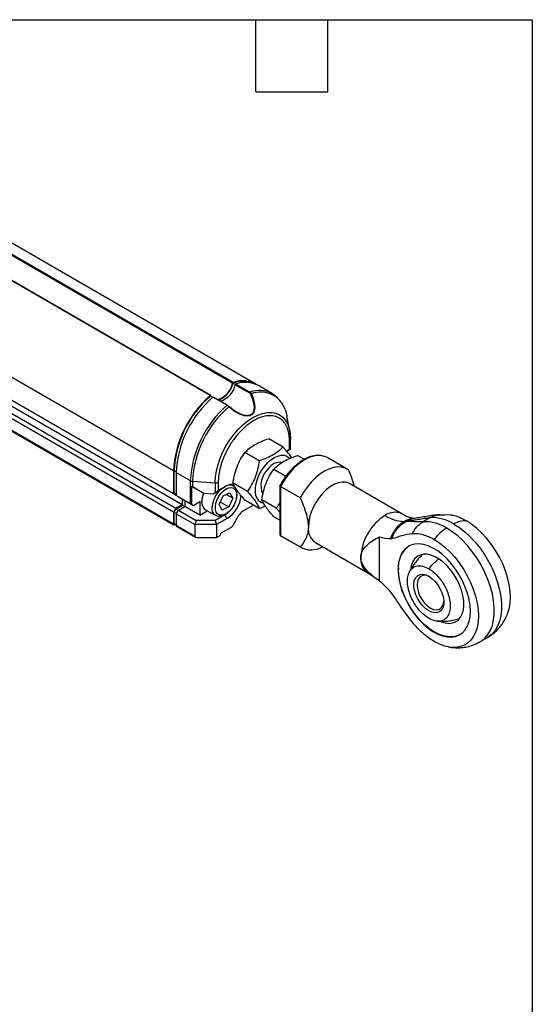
# Model space of a CAD drawing. Header units: millimetres. Extents: x 8 to 341, y 8 to 262.
# Tile 5 of 5: x 274 to 341, y 132 to 262. Entities that reach past the tile are written whole.
import ezdxf

# ---------------------------------------------------------------- set-up
doc = ezdxf.new("R2010")
doc.units = ezdxf.units.MM
doc.header["$LTSCALE"] = 1.25
doc.layers.add('TEXT', color=140, linetype='Continuous', lineweight=25)

msp = doc.modelspace()

# ---------------------------------------------------------------- linework, layer by layer
for p, q in [((304.801, 213.855), (256.156, 241.937)), ((298.786, 212.323), (250.349, 240.285)), ((298.853, 212.34), (250.388, 240.318)), ((293.937, 202.387), (233.126, 237.492)), ((301.734, 213.976), (263.43, 236.088)), ((301.817, 214.073), (263.456, 236.218)), ((293.937, 199.358), (233.126, 234.463)), ((294.22, 199.194), (233.409, 234.3)), ((295.069, 197.912), (234.258, 233.018)), ((293.937, 196.933), (233.126, 232.038)), ((294.22, 197.422), (233.409, 232.528)), ((293.937, 195.381), (233.126, 230.487)), ((233.168, 230.395), (293.979, 195.29)), ((301.8, 213.984), (302.104, 213.809)), ((302.088, 213.771), (303.946, 212.699)), ((302.171, 213.869), (304.029, 212.796)), ((307.013, 212.578), (305.155, 213.651)), ((299.098, 212.083), (298.803, 212.253)), ((298.948, 212.17), (298.869, 212.321)), ((300.998, 211.046), (299.139, 212.119)), ((301.064, 211.063), (299.206, 212.136)), ((307.64, 212.076), (307.013, 212.578)), ((309.287, 207.649), (308.894, 209.66)), ((308.396, 205.546), (306.502, 206.64)), ((309.315, 207.355), (309.294, 207.612)), ((309.384, 206.482), (309.315, 207.355)), ((309.244, 205.198), (309.244, 206.324)), ((309.39, 205.283), (309.39, 206.529)), ((305.252, 203.732), (303.358, 204.825)), ((308.877, 204.986), (309.355, 205.262)), ((309.244, 205.198), (308.877, 204.986)), ((309.387, 205.28), (309.355, 205.262)), ((311.218, 203.917), (310.32, 204.435)), ((313.745, 204.346), (313.494, 204.391)), ((316.856, 202.632), (314.24, 204.142)), ((293.937, 202.387), (293.937, 199.358)), ((294.008, 199.432), (294.008, 202.427)), ((294.008, 202.427), (294.291, 202.264)), ((294.291, 202.183), (296.149, 201.11)), ((294.291, 202.183), (294.291, 199.154)), ((307.177, 202.621), (308.776, 201.698)), ((296.149, 201.11), (296.149, 198.081)), ((296.978, 199.995), (296.293, 200.391)), ((296.293, 200.391), (296.293, 197.998)), ((296.442, 201.027), (299.43, 200.816)), ((296.442, 201.027), (296.442, 200.304)), ((296.442, 200.304), (297.883, 199.472)), ((299.168, 199.381), (300.726, 200.28)), ((299.43, 200.816), (299.43, 199.532)), ((299.844, 200.898), (299.844, 199.772)), ((301.009, 200.444), (299.844, 199.772)), ((300.726, 200.28), (301.009, 200.444)), ((303.68, 199.681), (301.787, 200.774)), ((307.971, 200.475), (307.971, 193.989)), ((310.675, 198.839), (308.058, 200.349)), ((308.058, 200.349), (308.058, 193.868)), ((324.091, 196.723), (317.167, 200.72)), ((293.937, 199.358), (294.22, 199.194)), ((294.008, 199.432), (294.291, 199.269)), ((294.25, 199.293), (294.008, 199.432)), ((294.22, 199.194), (294.291, 199.235)), ((294.25, 199.293), (294.291, 199.269)), ((296.149, 198.081), (294.291, 199.154)), ((294.574, 198.99), (294.291, 199.154)), ((294.574, 198.99), (296.554, 197.847)), ((297.883, 199.472), (296.978, 199.995)), ((297.883, 199.472), (299.168, 199.381)), ((299.168, 199.381), (299.43, 199.532)), ((299.972, 197.937), (300.489, 199.084)), ((300.489, 199.084), (301.383, 199.508)), ((301.762, 198.786), (300.905, 199.281)), ((301.383, 199.508), (301.762, 198.786)), ((302.281, 199.178), (302.281, 199.382)), ((295.069, 197.912), (294.22, 197.422)), ((294.25, 197.358), (295.14, 197.871)), ((294.574, 197.218), (295.422, 197.708)), ((295.069, 198.704), (295.069, 197.912)), ((295.14, 197.871), (295.14, 198.664)), ((295.14, 197.871), (295.422, 197.708)), ((295.422, 198.5), (295.422, 197.708)), ((297.402, 196.565), (295.422, 197.708)), ((296.293, 197.998), (296.554, 197.847)), ((296.554, 197.847), (297.402, 198.337)), ((297.402, 198.337), (297.402, 196.565)), ((297.685, 198.566), (297.685, 198.321)), ((300.351, 197.215), (299.972, 197.937)), ((300.129, 198.284), (301.246, 197.64)), ((301.246, 197.64), (300.351, 197.215)), ((301.762, 198.786), (301.246, 197.64)), ((304.493, 197.883), (303.069, 197.061)), ((305.252, 197.444), (303.358, 198.538)), ((305.252, 197.444), (306.052, 197.737)), ((307.499, 197.476), (305.605, 198.57)), ((294.22, 197.422), (293.937, 196.933)), ((293.937, 196.933), (293.937, 195.381)), ((294.008, 196.94), (294.25, 197.358)), ((294.008, 196.94), (294.312, 196.764)), ((294.008, 195.422), (294.008, 196.94)), ((294.25, 197.358), (294.553, 197.182)), ((294.291, 196.728), (294.574, 197.218)), ((294.291, 196.728), (296.766, 195.3)), ((294.291, 196.728), (294.291, 195.177)), ((294.574, 197.218), (296.932, 195.857)), ((297.402, 196.565), (298.39, 197.136)), ((298.162, 197.268), (299.505, 196.492)), ((300.726, 196.606), (299.429, 195.857)), ((300.69, 196.626), (300.726, 196.606)), ((300.691, 196.627), (300.867, 196.729)), ((301.009, 196.116), (300.726, 196.606)), ((301.819, 195.234), (302.569, 196.533)), ((307.971, 195.875), (307.177, 196.333)), ((307.499, 197.476), (307.971, 196.929)), ((327.838, 196.224), (326.902, 195.683)), ((330.608, 196.542), (329.086, 196.61)), ((294.291, 195.259), (294.008, 195.422)), ((294.029, 195.376), (294.291, 195.225)), ((294.079, 195.299), (294.12, 195.323)), ((296.766, 193.748), (294.291, 195.177)), ((294.332, 195.085), (296.849, 193.633)), ((296.932, 195.857), (296.766, 195.3)), ((299.594, 195.3), (296.766, 195.3)), ((296.766, 195.3), (296.766, 193.748)), ((299.429, 195.857), (296.932, 195.857)), ((299.429, 195.857), (299.594, 195.3)), ((301.009, 196.116), (299.594, 195.3)), ((299.594, 195.3), (299.594, 193.585)), ((300.16, 194.156), (301.569, 194.97)), ((324.654, 195.751), (324.616, 195.728)), ((299.594, 193.585), (300.019, 193.83)), ((300.16, 194.075), (300.16, 194.156)), ((307.961, 193.959), (308.02, 193.928)), ((308.058, 193.868), (310.675, 192.358)), ((308.058, 193.868), (308.241, 193.749)), ((308.241, 193.749), (310.857, 192.239)), ((321.153, 187.849), (321.153, 193.698)), ((297.049, 193.585), (299.594, 193.585)), ((312.668, 192.926), (319.592, 188.928)), ((334.459, 179.862), (335.395, 180.403))]:
    msp.add_line(p, q)
at = {"flags": 128}
for points in [[(298.869, 212.321), (298.863, 212.331), (298.855, 212.338), (298.846, 212.343), (298.835, 212.345), (298.823, 212.343), (298.811, 212.339), (298.798, 212.332), (298.786, 212.323)], [(307.013, 212.578), (307.274, 212.409), (307.653, 212.084)], [(301.242, 210.854), (301.252, 210.866), (301.262, 210.876), (301.269, 210.884), (301.275, 210.891), (301.279, 210.895), (301.28, 210.897), (301.279, 210.897), (301.276, 210.895)], [(308.657, 210.51), (308.836, 209.924), (308.894, 209.66)], [(299.43, 200.816), (299.472, 201.591), (299.599, 202.402), (299.809, 203.234), (300.097, 204.075), (300.458, 204.909), (300.888, 205.723), (301.377, 206.501), (301.919, 207.231), (302.503, 207.901), (303.12, 208.499), (303.758, 209.014), (304.408, 209.439), (305.058, 209.765), (305.697, 209.987), (306.313, 210.101), (306.897, 210.105), (307.439, 210), (307.929, 209.787), (308.358, 209.47), (308.72, 209.053), (309.008, 208.545), (309.217, 207.954), (309.287, 207.649)], [(309.287, 207.649), (309.344, 207.29), (309.387, 206.564)], [(309.39, 206.529), (309.39, 206.531), (309.387, 206.564)], [(304.978, 198.749), (304.82, 199.152), (304.742, 199.627), (304.749, 200.158), (304.84, 200.727), (305.011, 201.315), (305.257, 201.902), (305.57, 202.466), (305.939, 202.991), (306.35, 203.456), (306.792, 203.848), (307.247, 204.151), (307.701, 204.357), (308.138, 204.458), (308.544, 204.45), (308.904, 204.334), (309.207, 204.113), (309.263, 204.053)], [(313.517, 204.394), (313.513, 204.395), (312.986, 204.419), (312.424, 204.334), (311.838, 204.141), (311.24, 203.845), (310.643, 203.451), (310.057, 202.967), (309.495, 202.403), (308.967, 201.77), (308.485, 201.081), (308.058, 200.349)], [(314.24, 204.142), (313.995, 204.262), (313.517, 204.394)], [(317.039, 202.513), (316.612, 202.752), (316.13, 202.884), (315.602, 202.908), (315.04, 202.823), (314.454, 202.631), (313.857, 202.335), (313.259, 201.941), (312.673, 201.457), (312.111, 200.893), (311.584, 200.26), (311.102, 199.571), (310.675, 198.839)], [(299.458, 197.693), (299.534, 198.136), (299.693, 198.594), (299.926, 199.037), (300.218, 199.438), (300.551, 199.771), (300.903, 200.015), (301.254, 200.156), (301.58, 200.184), (301.861, 200.097), (302.08, 199.901), (302.223, 199.609), (302.28, 199.238), (302.249, 198.812), (302.131, 198.358), (301.933, 197.904), (301.669, 197.479), (301.354, 197.109), (301.008, 196.818), (300.654, 196.624), (300.313, 196.539), (300.007, 196.569), (299.755, 196.711), (299.572, 196.957), (299.472, 197.291), (299.458, 197.693)], [(302.231, 198.719), (302.305, 199.134), (302.305, 199.576), (302.213, 199.953), (302.035, 200.243), (301.781, 200.427), (301.465, 200.497), (301.106, 200.447), (300.726, 200.28)], [(301.009, 200.444), (301.426, 200.63), (301.77, 200.697)], [(317.167, 200.72), (317.072, 200.771), (316.658, 200.904), (316.196, 200.926), (315.698, 200.836), (315.18, 200.637), (314.655, 200.333), (314.136, 199.934), (313.639, 199.45), (313.177, 198.894), (312.762, 198.282), (312.406, 197.63), (312.119, 196.956), (311.908, 196.279), (311.779, 195.616), (311.735, 194.986)], [(298.162, 197.268), (298.095, 197.311), (297.879, 197.543), (297.74, 197.869), (297.686, 198.269), (297.719, 198.722), (297.838, 199.205), (297.936, 199.468)], [(300.318, 196.452), (300.232, 196.426), (299.881, 196.385), (299.572, 196.458), (299.322, 196.639), (299.143, 196.92), (299.046, 197.285), (299.035, 197.715)], [(300.726, 196.606), (301.106, 196.879), (301.24, 197.002)], [(330.946, 195.378), (331.676, 194.907), (332.397, 194.344), (333.098, 193.697), (333.77, 192.975), (334.404, 192.186), (334.991, 191.343), (335.523, 190.455), (335.994, 189.536), (336.396, 188.598), (336.724, 187.653), (336.975, 186.715), (337.143, 185.795), (337.228, 184.907), (337.228, 184.061), (337.143, 183.271), (336.975, 182.546), (336.724, 181.897), (336.396, 181.331), (335.994, 180.857), (335.523, 180.481), (335.395, 180.403)], [(338.098, 183.654), (338.259, 184.186), (338.386, 184.912), (338.429, 185.699), (338.386, 186.535), (338.259, 187.408), (338.05, 188.305), (337.761, 189.214), (337.397, 190.12), (336.963, 191.01), (336.465, 191.873), (335.911, 192.694), (335.308, 193.462), (334.666, 194.167), (333.994, 194.796), (333.301, 195.343), (332.599, 195.798)], [(334.457, 179.861), (334.587, 179.94), (335.057, 180.316), (335.459, 180.79), (335.788, 181.356), (336.038, 182.005), (336.207, 182.73), (336.292, 183.521), (336.292, 184.366), (336.207, 185.254), (336.038, 186.174), (335.788, 187.113), (335.459, 188.057), (335.057, 188.996), (334.587, 189.915), (334.054, 190.802), (333.467, 191.645), (332.833, 192.434), (332.161, 193.156), (331.46, 193.804), (330.74, 194.366), (330.009, 194.837)], [(333.129, 183.86), (333.086, 184.62), (332.959, 185.415), (332.75, 186.231), (332.463, 187.054), (332.102, 187.869), (331.674, 188.662), (331.187, 189.419), (330.65, 190.125), (330.071, 190.769), (329.462, 191.339), (328.834, 191.824), (328.197, 192.216), (327.562, 192.509), (326.942, 192.696), (326.347, 192.775), (325.788, 192.744), (325.274, 192.604), (324.816, 192.356), (324.421, 192.007), (324.096, 191.561), (323.847, 191.027), (323.679, 190.414), (323.594, 189.733), (323.594, 188.997), (323.679, 188.218), (323.847, 187.411), (324.096, 186.589), (324.421, 185.768), (324.816, 184.962), (325.274, 184.186), (325.788, 183.453), (326.347, 182.776), (326.942, 182.168), (327.562, 181.639), (328.197, 181.199), (328.834, 180.856), (329.462, 180.616), (330.071, 180.482), (330.65, 180.458), (331.187, 180.544), (331.674, 180.738), (332.102, 181.038), (332.463, 181.436), (332.75, 181.927), (332.959, 182.502), (333.086, 183.15), (333.129, 183.86)], [(328.356, 193.348), (329.059, 192.894), (329.751, 192.347), (330.423, 191.717), (331.065, 191.013), (331.668, 190.245), (332.222, 189.423), (332.72, 188.561), (333.154, 187.67), (333.518, 186.764), (333.807, 185.856), (334.017, 184.959), (334.144, 184.086), (334.186, 183.25), (334.144, 182.463), (334.017, 181.737), (333.807, 181.081), (333.518, 180.507), (333.154, 180.021), (332.72, 179.632), (332.222, 179.345), (331.668, 179.163), (331.065, 179.09), (330.423, 179.127), (329.751, 179.273), (329.059, 179.527), (328.356, 179.883)], [(329.282, 182.485), (329.802, 182.326), (330.304, 182.27), (330.769, 182.321), (331.187, 182.478), (331.547, 182.736), (331.841, 183.091), (332.062, 183.534), (332.206, 184.054), (332.268, 184.639), (332.247, 185.275), (332.144, 185.948), (331.961, 186.642), (331.703, 187.341), (331.374, 188.027), (330.984, 188.686), (330.542, 189.301), (330.057, 189.858), (329.541, 190.345), (329.006, 190.749), (328.464, 191.062), (327.929, 191.275), (327.413, 191.384), (326.928, 191.387), (326.486, 191.283), (326.095, 191.075), (325.767, 190.767), (325.509, 190.367), (325.326, 189.884), (325.224, 189.343)], [(331.778, 180.797), (331.485, 180.655), (330.972, 180.515), (330.412, 180.484), (329.818, 180.563), (329.197, 180.75), (328.563, 181.043), (327.926, 181.435), (327.297, 181.92), (326.688, 182.49), (326.11, 183.134), (325.572, 183.84), (325.085, 184.597), (324.658, 185.39), (324.297, 186.205), (324.009, 187.028), (323.8, 187.845), (323.673, 188.639), (323.63, 189.399)], [(327.649, 183.921), (327.237, 184.209), (326.844, 184.584), (326.485, 185.03), (326.178, 185.527), (325.934, 186.054), (325.766, 186.588), (325.68, 187.105), (325.68, 187.583), (325.766, 188.001), (325.934, 188.341), (326.178, 188.587), (326.485, 188.729), (326.844, 188.761), (327.237, 188.682), (327.649, 188.494), (328.061, 188.206), (328.454, 187.831), (328.813, 187.385), (329.12, 186.888), (329.364, 186.361), (329.532, 185.827), (329.618, 185.31), (329.618, 184.832), (329.532, 184.414), (329.364, 184.075), (329.12, 183.828), (328.813, 183.686), (328.454, 183.654), (328.061, 183.734), (327.649, 183.921)], [(327.758, 188.427), (327.468, 188.547), (327.094, 188.612), (326.759, 188.562), (326.479, 188.401), (326.268, 188.135), (326.138, 187.779), (326.093, 187.351), (326.138, 186.871), (326.268, 186.364), (326.479, 185.855), (326.759, 185.37), (327.094, 184.934), (327.468, 184.567), (327.861, 184.289)], [(327.861, 184.289), (328.254, 184.113), (328.628, 184.048), (328.963, 184.098), (329.243, 184.259), (329.454, 184.525), (329.584, 184.881), (329.626, 185.192)]]:
    msp.add_lwpolyline(points, dxfattribs=at)
for centre, radius, start, end in [((298.988, 214.51), 2.798, 285.91684, 348.99523), ((298.696, 214.724), 3.191, 291.50982, 346.59355), ((299.341, 214.306), 2.798, 285.91684, 348.99523), ((301.873, 213.941), 0.143, 113.12679, 166.15817), ((303.047, 210.261), 3.926, 71.82188, 108.51412), ((303.051, 210.57), 3.714, 58.8092, 109.40106), ((302.227, 213.737), 0.143, 113.12679, 166.15817), ((303.411, 210.315), 3.764, 62.40314, 109.24299), ((307.921, 201.715), 13.999, 130.73174, 177.24886), ((307.836, 201.763), 13.844, 130.73174, 177.24886), ((308.274, 201.511), 13.999, 130.73174, 177.24886), ((299.185, 212.079), 0.0605, 69.52998, 139.04679), ((304.085, 212.665), 0.143, 113.12679, 166.15817), ((305.274, 209.306), 3.705, 62.01175, 109.63437), ((304.279, 212.256), 0.323, 100.57594, 124.02267), ((305.447, 209.41), 3.393, 18.91373, 111.20406), ((310.26, 200.376), 14.13, 130.95956, 177.02104), ((310.386, 200.302), 13.963, 130.90982, 177.02187), ((301.043, 211.007), 0.0605, 69.52998, 139.04679), ((301.045, 211.031), 0.0375, 20.91209, 59.22586), ((309.146, 206.549), 0.245, 293.53173, 355.14813), ((308.051, 201.6), 1.931, 83.53542, 146.26593), ((308.373, 200.501), 2.904, 131.6002, 204.34439), ((296.478, 201.718), 0.691, 241.57028, 266.97932), ((299.497, 201.559), 0.746, 264.79776, 297.68722), ((300.35, 198.502), 2.665, 158.48945, 178.63957), ((302.692, 197.319), 3.679, 135.30394, 173.8189), ((298.811, 199.558), 4.083, 302.55703, 354.06105), ((306.072, 199.308), 1.229, 207.06491, 256.39208), ((303.833, 195.837), 1.443, 121.95467, 151.14439), ((325.539, 190.691), 6.886, 122.4763, 177.5237), ((323.154, 194.726), 2.207, 65.17874, 126.49166), ((324.56, 200.885), 5.159, 238.20511, 267.92211), ((328.012, 190.733), 5.494, 57.72203, 91.80999), ((294.024, 195.367), 0.0873, 170.78596, 309.20329), ((294.058, 195.417), 0.0503, 174.37962, 234.30196), ((294.386, 195.165), 0.0959, 172.74417, 235.94365), ((301.187, 195.582), 0.721, 301.95467, 331.14439), ((313.946, 194.745), 2.224, 173.78555, 234.90227), ((327.075, 190.193), 5.494, 57.72203, 91.80999), ((332.405, 193.094), 2.71, 85.90324, 122.58052), ((299.853, 194.089), 0.307, 302.60548, 357.39452), ((333.074, 189.773), 5.919, 121.17989, 142.84255), ((312.104, 194.79), 2.821, 239.55318, 301.80738), ((327.014, 189.729), 3.4, 125.73311, 185.57907), ((320.911, 190.766), 2.262, 174.34511, 234.26251)]:
    msp.add_arc(centre, radius, start, end)
for centre, major_axis, ratio, start_param, end_param in [((308.89, 204.994), (0.5, 0.289), 0.0000704, 6.1609674, 7.0685428), ((296.503, 200.269), (0.5, -0.289), 0.0000704, 1.69301, 2.0047168), ((299.491, 199.567), (0.5, 0.289), 0.0000704, 0.7853575, 1.6929287), ((296.503, 197.877), (0.5, -0.289), 0.0000704, 2.0047126, 2.3562351), ((297.049, 193.748), (0.283, 0), 0.5773815, 3.1415927, 4.712389)]:
    msp.add_ellipse(centre, major_axis=major_axis, ratio=ratio, start_param=start_param, end_param=end_param)
for points, knots in [([(304.22, 212.573), (304.329, 212.317), (304.421, 212.062), (304.567, 211.553), (304.621, 211.298), (304.657, 210.916), (304.661, 210.79), (304.648, 210.544), (304.631, 210.422), (304.567, 210.195), (304.521, 210.088), (304.388, 209.897), (304.303, 209.816), (304.095, 209.695), (303.975, 209.656), (303.72, 209.62), (303.587, 209.623), (303.179, 209.675), (302.911, 209.765), (302.393, 210.001), (302.148, 210.146), (301.678, 210.473), (301.453, 210.657), (301.242, 210.854)], [0, 0, 0, 0, 0.125, 0.125, 0.25, 0.25, 0.3125, 0.3125, 0.375, 0.375, 0.4375, 0.4375, 0.5, 0.5, 0.5625, 0.5625, 0.625, 0.625, 0.75, 0.75, 0.875, 0.875, 1, 1, 1, 1]), ([(304.098, 212.524), (304.171, 212.351), (304.313, 212.016), (304.463, 211.522), (304.545, 211.112), (304.572, 210.788), (304.565, 210.549), (304.524, 210.283), (304.413, 210.009), (304.171, 209.778), (303.891, 209.688), (303.637, 209.675), (303.421, 209.694), (303.182, 209.744), (302.922, 209.827), (302.625, 209.949), (302.425, 210.064), (302.315, 210.128)], [0, 0, 0, 0, 0.1085084, 0.2099331, 0.3076249, 0.3649044, 0.4167173, 0.4633731, 0.5452136, 0.6184084, 0.6917043, 0.7313192, 0.7737766, 0.820298, 0.8719531, 0.9290547, 1, 1, 1, 1]), ([(304.029, 212.796), (304.045, 212.786), (304.077, 212.765), (304.121, 212.725), (304.16, 212.678), (304.193, 212.628), (304.211, 212.591), (304.22, 212.573)], [0, 0, 0, 0, 0.2091856, 0.41563, 0.6173401, 0.812591, 1, 1, 1, 1]), ([(301.242, 210.854), (301.227, 210.869), (301.196, 210.898), (301.148, 210.94), (301.098, 210.98), (301.047, 211.016), (301.014, 211.036), (300.998, 211.046)], [0, 0, 0, 0, 0.187409, 0.3826598, 0.58437, 0.7908143, 1, 1, 1, 1]), ([(302.315, 210.128), (302.272, 210.15), (302.067, 210.259), (301.715, 210.513), (301.426, 210.765), (301.276, 210.895)], [0, 0, 0, 0, 0.1135649, 0.541128, 1, 1, 1, 1]), ([(309.244, 206.324), (309.243, 206.398), (309.242, 206.544), (309.23, 206.757), (309.211, 206.964), (309.184, 207.166), (309.149, 207.362), (309.107, 207.552), (309.039, 207.803), (308.933, 208.103), (308.768, 208.447), (308.561, 208.764), (308.209, 209.16), (307.638, 209.54), (306.757, 209.733), (305.701, 209.596), (304.544, 209.095), (303.387, 208.26), (302.331, 207.178), (301.45, 205.968), (300.879, 204.928), (300.528, 204.127), (300.321, 203.571), (300.155, 203.036), (300.034, 202.553), (299.946, 202.104), (299.888, 201.691), (299.851, 201.287), (299.846, 201.028), (299.844, 200.898)], [0, 0, 0, 0, 0.0129708, 0.02589, 0.0387791, 0.0516592, 0.0645519, 0.0774785, 0.0904602, 0.1174939, 0.1445719, 0.1748057, 0.2050844, 0.2718245, 0.3442143, 0.4209297, 0.5000061, 0.5790824, 0.6557978, 0.7281876, 0.7949277, 0.8251564, 0.8554402, 0.8824686, 0.909552, 0.9322111, 0.9547623, 0.9773203, 1, 1, 1, 1]), ([(303.358, 204.825), (303.723, 205.207), (304.15, 205.562), (304.951, 206.025), (305.241, 206.166), (305.85, 206.42), (306.171, 206.534), (306.502, 206.64)], [0, 0, 0, 0, 0.5, 0.5, 0.75, 0.75, 1, 1, 1, 1]), ([(308.396, 205.546), (308.03, 205.165), (307.604, 204.809), (306.803, 204.346), (306.513, 204.205), (305.904, 203.951), (305.583, 203.837), (305.252, 203.732)], [0, 0, 0, 0, 0.5, 0.5, 0.75, 0.75, 1, 1, 1, 1]), ([(309.52, 204.148), (309.398, 204.32), (309.151, 204.672), (308.741, 205.158), (308.475, 205.457), (308.396, 205.546)], [0, 0, 0, 0, 0.4042601, 0.8218745, 1, 1, 1, 1]), ([(301.787, 200.774), (301.895, 201.521), (302.061, 202.247), (302.461, 203.28), (302.618, 203.611), (302.965, 204.238), (303.156, 204.537), (303.358, 204.825)], [0, 0, 0, 0, 0.5, 0.5, 0.75, 0.75, 1, 1, 1, 1]), ([(307.177, 202.621), (307.542, 203.002), (307.968, 203.358), (308.769, 203.821), (309.06, 203.962), (309.669, 204.216), (309.989, 204.33), (310.32, 204.435)], [0, 0, 0, 0, 0.5, 0.5, 0.75, 0.75, 1, 1, 1, 1]), ([(313.494, 204.391), (313.408, 204.409), (313.163, 204.46), (312.592, 204.434), (311.849, 204.254), (311.099, 203.883), (310.482, 203.473), (309.88, 202.977), (309.219, 202.3), (308.526, 201.423), (308.132, 200.731), (307.928, 200.372)], [0, 0, 0, 0, 0.0479368, 0.1363261, 0.2906104, 0.4105547, 0.498796, 0.5983508, 0.7178338, 0.8535182, 1, 1, 1, 1]), ([(305.252, 203.732), (305.144, 202.985), (304.978, 202.259), (304.577, 201.225), (304.421, 200.894), (304.074, 200.268), (303.883, 199.969), (303.68, 199.681)], [0, 0, 0, 0, 0.5, 0.5, 0.75, 0.75, 1, 1, 1, 1]), ([(305.605, 198.57), (305.713, 199.316), (305.879, 200.042), (306.278, 201.072), (306.435, 201.405), (306.783, 202.033), (306.974, 202.332), (307.177, 202.621)], [0, 0, 0, 0, 0.5, 0.5, 0.75, 0.75, 1, 1, 1, 1]), ([(317.823, 200.342), (317.73, 200.658), (317.518, 201.383), (317.211, 202.106), (317.039, 202.513)], [0, 0, 0, 0, 0.4368722, 1, 1, 1, 1]), ([(303.358, 198.538), (302.954, 198.988), (302.599, 199.413), (302.198, 199.982), (302.087, 200.16), (301.909, 200.485), (301.841, 200.634), (301.787, 200.774)], [0, 0, 0, 0, 0.5, 0.5, 0.75, 0.75, 1, 1, 1, 1]), ([(308.058, 200.349), (308.048, 200.356), (308.027, 200.368), (308.002, 200.388), (307.984, 200.408), (307.972, 200.428), (307.971, 200.44), (307.971, 200.446)], [0, 0, 0, 0, 0.1891293, 0.3830961, 0.5825229, 0.7879829, 1, 1, 1, 1]), ([(303.68, 199.681), (303.883, 199.455), (304.073, 199.236), (304.42, 198.814), (304.577, 198.61), (304.843, 198.232), (304.952, 198.057), (305.129, 197.734), (305.198, 197.584), (305.252, 197.444)], [0, 0, 0, 0, 0.25, 0.25, 0.5, 0.5, 0.75, 0.75, 1, 1, 1, 1]), ([(310.675, 198.839), (310.955, 198.188), (311.211, 197.536), (311.506, 196.558), (311.59, 196.229), (311.704, 195.591), (311.735, 195.282), (311.735, 194.986)], [0, 0, 0, 0, 0.5, 0.5, 0.75, 0.75, 1, 1, 1, 1]), ([(307.177, 196.333), (306.772, 196.784), (306.417, 197.209), (306.015, 197.78), (305.905, 197.956), (305.728, 198.281), (305.659, 198.43), (305.605, 198.57)], [0, 0, 0, 0, 0.5, 0.5, 0.75, 0.75, 1, 1, 1, 1]), ([(307.971, 198.238), (307.894, 198.099), (307.749, 197.833), (307.579, 197.591), (307.499, 197.476)], [0, 0, 0, 0, 0.5237426, 1, 1, 1, 1]), ([(325.756, 196.121), (325.694, 196.125), (325.561, 196.133), (325.216, 196.211), (324.733, 196.379), (324.314, 196.604), (324.091, 196.723)], [0, 0, 0, 0, 0.2011362, 0.4337882, 0.6997932, 1, 1, 1, 1]), ([(324.654, 195.751), (324.716, 195.758), (324.78, 195.766), (324.844, 195.775), (324.908, 195.783), (324.973, 195.792), (325.039, 195.802), (325.17, 195.82), (325.304, 195.841), (325.44, 195.863), (325.712, 195.907), (325.991, 195.955), (326.269, 196.003), (326.408, 196.027), (326.547, 196.05), (326.684, 196.073), (326.821, 196.095), (326.956, 196.117), (327.089, 196.136), (327.221, 196.156), (327.35, 196.173), (327.476, 196.188), (327.601, 196.203), (327.722, 196.215), (327.838, 196.224)], [0.0062201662, 0.0062201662, 0.0062201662, 0.0062201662, 0.0064985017, 0.0064985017, 0.0064985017, 0.0067768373, 0.0067768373, 0.0067768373, 0.0073335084, 0.0073335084, 0.0073335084, 0.0084468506, 0.0084468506, 0.0084468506, 0.0090035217, 0.0090035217, 0.0090035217, 0.0095601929, 0.0095601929, 0.0095601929, 0.010116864, 0.010116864, 0.010116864, 0.0106735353, 0.0106735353, 0.0106735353, 0.0106735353]), ([(329.087, 196.61), (328.808, 196.583), (328.236, 196.528), (327.385, 196.388), (326.512, 196.231), (325.981, 196.157), (325.715, 196.119)], [0, 0, 0, 0, 0.239213, 0.4899212, 0.7445939, 1, 1, 1, 1]), ([(327.838, 196.224), (327.853, 196.232), (327.867, 196.24), (327.881, 196.248), (327.899, 196.258), (327.917, 196.268), (327.935, 196.277), (327.97, 196.296), (328.007, 196.315), (328.043, 196.332), (328.116, 196.367), (328.191, 196.4), (328.267, 196.429), (328.419, 196.487), (328.577, 196.533), (328.739, 196.565), (328.9, 196.596), (329.065, 196.614), (329.231, 196.616), (329.394, 196.619), (329.557, 196.607), (329.72, 196.582)], [0.46593282, 0.46593282, 0.46593282, 0.46593282, 0.47960778, 0.47960778, 0.47960778, 0.49648649, 0.49648649, 0.49648649, 0.53024392, 0.53024392, 0.53024392, 0.59775878, 0.59775878, 0.59775878, 0.7327885, 0.7327885, 0.7327885, 0.86781822, 0.86781822, 0.86781822, 1.0000007, 1.0000007, 1.0000007, 1.0000007]), ([(332.599, 195.798), (332.304, 195.95), (331.715, 196.255), (331.021, 196.498), (330.655, 196.514), (330.557, 196.519)], [0, 0, 0, 0, 0.4233271, 0.8466542, 1, 1, 1, 1]), ([(311.735, 194.986), (311.735, 194.69), (311.704, 194.418), (311.59, 193.914), (311.507, 193.681), (311.212, 193.042), (310.955, 192.686), (310.675, 192.358)], [0, 0, 0, 0, 0.25, 0.25, 0.5, 0.5, 1, 1, 1, 1]), ([(322.614, 193.459), (322.797, 193.988), (323.061, 194.465), (323.675, 195.235), (324.023, 195.528), (324.373, 195.729)], [0, 0, 0, 0, 0.5, 0.5, 1, 1, 1, 1]), ([(322.765, 193.474), (322.954, 193.994), (323.229, 194.466), (323.874, 195.232), (324.243, 195.525), (324.616, 195.728)], [0, 0, 0, 0, 0.5, 0.5, 1, 1, 1, 1]), ([(324.373, 195.729), (324.557, 195.82), (324.937, 196.007), (325.418, 196.124), (325.702, 196.108), (325.777, 196.103)], [0, 0, 0, 0, 0.409879, 0.8432627, 1, 1, 1, 1]), ([(326.902, 195.683), (326.675, 195.666), (326.469, 195.66), (326.278, 195.663), (326.183, 195.665), (326.09, 195.668), (326, 195.673), (325.91, 195.678), (325.822, 195.683), (325.734, 195.69), (325.559, 195.702), (325.386, 195.715), (325.202, 195.723), (325.019, 195.731), (324.826, 195.735), (324.616, 195.728)], [0.006939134, 0.006939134, 0.006939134, 0.006939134, 0.0080508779, 0.0080508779, 0.0080508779, 0.0086067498, 0.0086067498, 0.0086067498, 0.0091626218, 0.0091626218, 0.0091626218, 0.0102743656, 0.0102743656, 0.0102743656, 0.0113861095, 0.0113861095, 0.0113861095, 0.0113861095]), ([(324.654, 195.751), (324.826, 195.844), (325.165, 196.029), (325.535, 196.086), (325.717, 196.115)], [0, 0, 0, 0, 0.5060189, 1, 1, 1, 1]), ([(325.477, 194.132), (325.565, 194.303), (325.662, 194.465), (325.768, 194.617), (325.875, 194.773), (325.992, 194.917), (326.114, 195.05), (326.237, 195.182), (326.366, 195.302), (326.5, 195.409), (326.567, 195.462), (326.635, 195.512), (326.704, 195.559), (326.738, 195.582), (326.772, 195.605), (326.807, 195.627), (326.824, 195.637), (326.842, 195.648), (326.859, 195.659), (326.873, 195.667), (326.888, 195.675), (326.902, 195.683)], [-0.00000054, -0.00000054, -0.00000054, -0.00000054, 0.13231867, 0.13231867, 0.13231867, 0.26730327, 0.26730327, 0.26730327, 0.40228787, 0.40228787, 0.40228787, 0.46978017, 0.46978017, 0.46978017, 0.50352632, 0.50352632, 0.50352632, 0.52039939, 0.52039939, 0.52039939, 0.53406718, 0.53406718, 0.53406718, 0.53406718]), ([(307.971, 194.018), (307.972, 194.003), (307.974, 193.972), (307.992, 193.931), (308.019, 193.895), (308.046, 193.877), (308.058, 193.868)], [0, 0, 0, 0, 0.2476544, 0.5071805, 0.75756, 1, 1, 1, 1]), ([(318.66, 190.989), (318.66, 191.146), (318.68, 191.298), (318.758, 191.594), (318.817, 191.739), (319.038, 192.149), (319.244, 192.392), (319.723, 192.831), (319.991, 193.023), (320.554, 193.379), (320.85, 193.542), (321.153, 193.698)], [0, 0, 0, 0, 0.125, 0.125, 0.25, 0.25, 0.5, 0.5, 0.75, 0.75, 1, 1, 1, 1]), ([(322.765, 193.474), (322.996, 193.517), (323.216, 193.587), (323.653, 193.729), (323.871, 193.803), (324.535, 193.999), (324.995, 194.094), (325.477, 194.132)], [0, 0, 0, 0, 0.25, 0.25, 0.5, 0.5, 1, 1, 1, 1]), ([(325.477, 194.132), (325.909, 194.166), (326.38, 194.117), (327.355, 193.852), (327.86, 193.635), (328.356, 193.348)], [0, 0, 0, 0, 0.5, 0.5, 1, 1, 1, 1]), ([(322.614, 193.459), (322.636, 193.459), (322.658, 193.46), (322.68, 193.462), (322.694, 193.463), (322.709, 193.465), (322.723, 193.467), (322.737, 193.469), (322.751, 193.471), (322.765, 193.474)], [0, 0, 0, 0, 0.00010605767, 0.00010605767, 0.00010605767, 0.00017634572, 0.00017634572, 0.00017634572, 0.00024669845, 0.00024669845, 0.00024669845, 0.00024669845]), ([(326.83, 191.349), (326.628, 191.161), (326.212, 190.778), (325.683, 190.112), (325.296, 189.502), (325.107, 189.114), (325.042, 188.981)], [0, 0, 0, 0, 0.2755009, 0.563971, 0.8497223, 1, 1, 1, 1]), ([(321.153, 187.849), (320.85, 188.058), (320.554, 188.272), (319.99, 188.725), (319.723, 188.963), (319.243, 189.486), (319.037, 189.764), (318.741, 190.365), (318.66, 190.675), (318.66, 190.989)], [0, 0, 0, 0, 0.25, 0.25, 0.5, 0.5, 0.75, 0.75, 1, 1, 1, 1]), ([(327.649, 182.941), (327.413, 183.078), (327.147, 183.265), (326.567, 183.794), (326.254, 184.139), (325.801, 184.792), (325.654, 185.032), (325.382, 185.548), (325.258, 185.825), (325.049, 186.398), (324.965, 186.694), (324.85, 187.279), (324.82, 187.568), (324.82, 188.113), (324.85, 188.367), (324.965, 188.821), (325.049, 189.02), (325.258, 189.351), (325.382, 189.484), (325.654, 189.687), (325.801, 189.757), (326.254, 189.887), (326.567, 189.87), (327.147, 189.731), (327.413, 189.61), (327.649, 189.474)], [0, 0, 0, 0, 0.125, 0.125, 0.25, 0.25, 0.3125, 0.3125, 0.375, 0.375, 0.4375, 0.4375, 0.5, 0.5, 0.5625, 0.5625, 0.625, 0.625, 0.6875, 0.6875, 0.75, 0.75, 0.875, 0.875, 1, 1, 1, 1]), ([(327.649, 189.474), (327.971, 189.849), (328.386, 190.332), (328.839, 190.698), (328.94, 190.78)], [0, 0, 0, 0, 0.7774739, 1, 1, 1, 1]), ([(319.592, 188.928), (319.821, 188.791), (320.153, 188.593), (320.488, 188.322), (320.592, 188.238)], [0, 0, 0, 0, 0.689759, 1, 1, 1, 1]), ([(327.649, 189.474), (327.885, 189.338), (328.151, 189.151), (328.731, 188.621), (329.044, 188.276), (329.497, 187.623), (329.644, 187.383), (329.916, 186.867), (330.04, 186.59), (330.249, 186.018), (330.333, 185.722), (330.447, 185.136), (330.477, 184.847), (330.477, 184.303), (330.447, 184.048), (330.333, 183.594), (330.249, 183.396), (330.04, 183.064), (329.916, 182.931), (329.644, 182.728), (329.497, 182.659), (329.044, 182.528), (328.731, 182.545), (328.151, 182.685), (327.885, 182.805), (327.649, 182.941)], [0, 0, 0, 0, 0.125, 0.125, 0.25, 0.25, 0.3125, 0.3125, 0.375, 0.375, 0.4375, 0.4375, 0.5, 0.5, 0.5625, 0.5625, 0.625, 0.625, 0.6875, 0.6875, 0.75, 0.75, 0.875, 0.875, 1, 1, 1, 1]), ([(322.765, 186.214), (322.744, 186.242), (322.723, 186.269), (322.701, 186.297), (322.687, 186.315), (322.673, 186.333), (322.658, 186.35), (322.644, 186.368), (322.629, 186.385), (322.614, 186.402)], [0, 0, 0, 0, 0.00010602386, 0.00010602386, 0.00010602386, 0.00017632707, 0.00017632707, 0.00017632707, 0.00024673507, 0.00024673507, 0.00024673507, 0.00024673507]), ([(325.477, 182.423), (324.994, 183.019), (324.535, 183.644), (323.871, 184.608), (323.653, 184.932), (323.216, 185.58), (322.996, 185.903), (322.765, 186.214)], [0, 0, 0, 0, 0.5, 0.5, 0.75, 0.75, 1, 1, 1, 1]), ([(335.391, 180.414), (335.47, 180.456), (335.783, 180.622), (336.28, 181.009), (336.869, 181.571), (337.382, 182.228), (337.803, 182.929), (338.004, 183.427), (338.099, 183.661)], [0, 0, 0, 0, 0.06138354, 0.2456287, 0.43311772, 0.6252117, 0.82375521, 1, 1, 1, 1]), ([(328.356, 179.883), (327.86, 180.17), (327.355, 180.535), (326.38, 181.396), (325.909, 181.891), (325.477, 182.423)], [0, 0, 0, 0, 0.5, 0.5, 1, 1, 1, 1]), ([(328.747, 182.564), (328.923, 182.552), (329.382, 182.521), (330.135, 182.563), (330.94, 182.69), (331.443, 182.853), (331.669, 182.926)], [0, 0, 0, 0, 0.1799697, 0.4689228, 0.7611267, 1, 1, 1, 1]), ([(330.261, 179.157), (330.496, 179.121), (330.987, 179.048), (331.744, 179.048), (332.518, 179.135), (333.274, 179.325), (333.926, 179.567), (334.3, 179.784), (334.449, 179.87)], [0, 0, 0, 0, 0.1648856, 0.3444549, 0.5233351, 0.7021615, 0.8816459, 1, 1, 1, 1])]:
    msp.add_open_spline(points, degree=3, knots=knots)
for points in [[(304.098, 212.524), (304.064, 212.6), (304.009, 212.662), (303.946, 212.699)], [(301.08, 211.044), (301.143, 211.008), (301.212, 210.954), (301.276, 210.895)], [(324.373, 195.729), (324.461, 195.729), (324.556, 195.737), (324.654, 195.751)], [(324.616, 195.728), (324.542, 195.729), (324.461, 195.729), (324.373, 195.729)], [(321.153, 193.698), (321.661, 193.538), (322.155, 193.458), (322.614, 193.459)], [(322.614, 186.402), (322.155, 186.933), (321.661, 187.423), (321.153, 187.849)]]:
    msp.add_open_spline(points, degree=3)
at = {"layer": 'TEXT'}
for p, q in [((7.937, 261.937), (341.312, 261.937)), ((304.8, 252.412), (304.8, 261.937)), ((314.325, 252.412), (314.325, 261.937)), ((341.312, 261.937), (341.312, 7.937)), ((304.8, 252.412), (314.325, 252.412))]:
    msp.add_line(p, q, dxfattribs=at)

doc.saveas('drawing.dxf')
